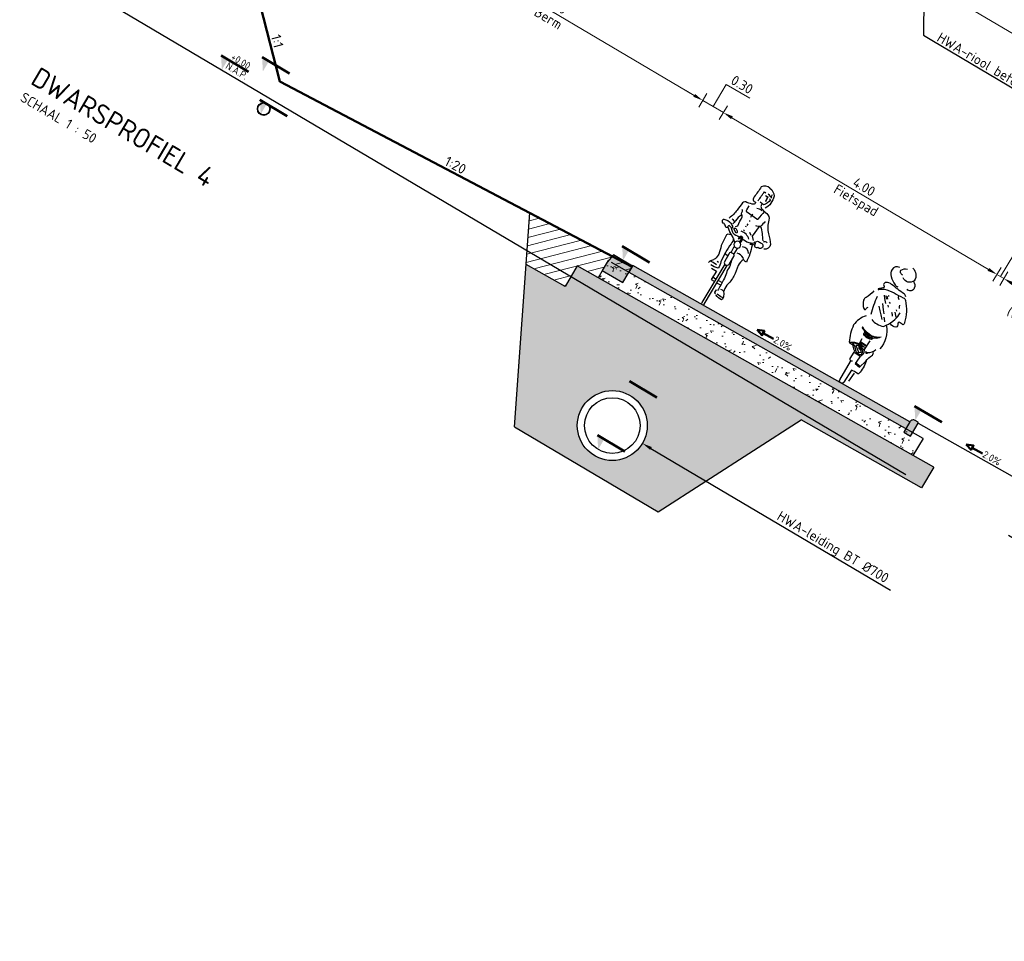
# Model space of a CAD drawing. Header units: metres. Extents: x 90722 to 92458, y 464239 to 465276.
# Tile 19 of 33: x 91561 to 91574, y 465138 to 465149. Entities that reach past the tile are written whole.
import ezdxf
from ezdxf import colors
from ezdxf.entities.mleader import LeaderData, LeaderLine
from ezdxf.enums import TextEntityAlignment as Align
from ezdxf.math import Vec2, Vec3

# ---------------------------------------------------------------- set-up
doc = ezdxf.new("R2010")
doc.units = ezdxf.units.M
doc.linetypes.add('AL-NAP_LIJN', pattern=[15.25, 12, -1.5, 0.25, -1.5])
for name, color, linetype, lineweight in [('N-OI-RI-HWA_TRANSPORTLEIDING-SD', 150, 'Continuous', 25), ('N-WE-GW-GROND_AANVULLEN-AD-50', 252, 'Continuous', 18), ('N-WE-GW-MAAIVELD-GD', 90, 'GW-MAAIVELD', 50), ('N-WE-VH-KANTOPSLUITING_GAZONBAND-SD', 90, 'Continuous', 25), ('N-WE-VH-KANTOPSLUITING_TROTTOIRBAND-SD', 210, 'Continuous', 25), ('N-WE-VH-M-50', 7, 'Continuous', 18), ('N-WE-VH-VERHARDING-SD', 7, 'Continuous', 25), ('N-WE-VH-VERHARDING_ASFALT-AD-50', 8, 'Continuous', 18), ('N-WE-VH-VERHARDING_FUNDERING_GRANULAAT-AD-50', 252, 'Continuous', 18), ('N-WE-VH-VERHARDING_FUNDERING_ZAND-AD-50', 252, 'Continuous', 18), ('X-XX-AL-AANKLEDING-SD', 253, 'Continuous', 25), ('X-XX-AL-CONSTRUCTIELIJN-GD', 7, 'Continuous', 25), ('X-XX-AL-M', 7, 'Continuous', 18), ('X-XX-AL-NAP-GD', 7, 'AL-NAP_LIJN', 25), ('X-XX-AL-T25', 7, 'Continuous', 25), ('X-XX-AL-T50', 4, 'Continuous', 50), ('X-XX-AL-TEKENBLADGRENS-T25', 7, 'Continuous', 25)]:
    doc.layers.add(name, color=color, linetype=linetype, lineweight=lineweight)
doc.layers.get('0').freeze()
doc.styles.add('NLCS', font='isocpeur.ttf')
doc.styles.add('NLCS-ISO', font='NLCS-ISO.ttf')
doc.styles.add('NLCS-ISO-M50-T25', font='NLCS-ISO.ttf', dxfattribs={"height": 0.125})
doc.linetypes.add('GW-MAAIVELD', pattern='A,12,[40,NLCS.SHX,S=1,R=0,X=0,Y=-0.5],12', length=24)
doc.dimstyles.new('NLCS-M50-T25-PIJL_L2_H1', dxfattribs={"dimscale": 0.05, "dimtxt": 2.5, "dimasz": 2.5, "dimexe": 2, "dimexo": 2, "dimgap": 0.7, "dimtad": 1, "dimzin": 0, "dimdsep": 46, "dimtxsty": 'NLCS-ISO-M50-T25', "dimcen": 0, "dimdle": 2, "dimclrd": 256, "dimclre": 256, "dimclrt": 256, "dimadec": 1, "dimazin": 0, "dimtfac": 1, "dimtdec": 3, "dimtofl": 0, "dimtmove": 0, "dimatfit": 3, "dimfxl": 2, "dimfxlon": 1, "dimtfillclr": 256, "dimtolj": 1, "dimtzin": 0, "dimlwd": -1, "dimlwe": -1, "dimarcsym": 0})

# ---------------------------------------------------------------- blocks, each defined once
blk = doc.blocks.new('_Dot')
at = {"color": 0, "linetype": 'ByBlock', "lineweight": -2}
blk.add_line((-0.5, 0), (-1, 0), dxfattribs=at)
at = {"color": 0, "linetype": 'ByBlock', "const_width": 0.5}
blk.add_lwpolyline([(-0.25, 0, 1), (0.25, 0, 1)], format="xyb", close=True, dxfattribs=at)
blk = doc.blocks.new('SAL-VERWIJZING_ONDERSCHRIFT-SO')
at = {"linetype": 'Continuous', "style": 'NLCS-ISO'}
blk.add_text('SCHAAL 1 :', height=2.5, dxfattribs=at).set_placement((0.000910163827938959, -3.748931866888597))
at = {"style": 'NLCS-ISO'}
for tag, p, height in [('OMSCHRIJVING', (0, 1.25), 5), ('SCHAAL', (18.15091668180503, -3.75), 2.5)]:
    blk.add_attdef(tag, p, '', height=height, dxfattribs=at)
blk = doc.blocks.new('*D68')
at = {"layer": 'Defpoints', "color": 0, "transparency": 16777216}
for p in [(91569.03234252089, 465146.2116723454), (91573.61246764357, 465146.0981221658), (91572.51593888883, 465144.2441977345)]:
    blk.add_point(p, dxfattribs=at)
at = {"layer": 'X-XX-AL-M', "transparency": 16777216}
for p, q in [((91570.1186896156, 465148.0483824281), (91570.22050621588, 465148.2205259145)), ((91570.27718759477, 465148.0708187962), (91573.50487796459, 465146.1617575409)), ((91573.56155934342, 465146.0120504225), (91573.6633759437, 465146.1841939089))]:
    blk.add_line(p, q, dxfattribs=at)
for points in [[(91570.28779349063, 465148.0887504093), (91570.2665816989, 465148.052887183), (91570.16959791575, 465148.1344541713)], [(91573.51548386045, 465146.1796891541), (91573.49427206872, 465146.1438259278), (91573.61246764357, 465146.0981221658)]]:
    blk.add_solid(points, dxfattribs=at)
at = {"layer": 'X-XX-AL-M', "transparency": 16777216, "char_height": 0.125, "attachment_point": 5, "rotation": 329.3972317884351, "style": 'NLCS-ISO-M50-T25'}
for s, insert in [('\\A1;Fietspad', (91571.83185188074, 465147.0162297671)), ('\\A1;4.00', (91571.94066837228, 465147.2002081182))]:
    blk.add_mtext(s, dxfattribs=dict(at, insert=insert))
blk = doc.blocks.new('SAL-AANKLEDING_FIETSTER_ACHTERAANZICHT-D')
for points in [[(-0.05036666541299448, 1.702128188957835, 0.3729935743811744), (-0.1443304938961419, 1.576690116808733, 0.5036676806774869), (-0.004195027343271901, 1.536816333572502, 150.9347991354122)], [(0.09790349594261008, 1.626574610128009, -0.4025446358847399), (0.1682250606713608, 1.555602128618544, -0.2044483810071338), (0.1344919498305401, 1.473054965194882, -0.1077867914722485), (0.03609575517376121, 1.410709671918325, -0.2325993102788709), (-0.004371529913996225, 1.40683692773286, 0.7564230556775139)], [(0.001547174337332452, 1.652982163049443, -0.2516780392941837), (0.06855687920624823, 1.59934865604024, -0.3988137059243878), (0.06031594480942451, 1.577203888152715, -0.1870109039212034), (0.01987138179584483, 1.564280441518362, 2.207361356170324)], [(-0.1400262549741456, 1.564633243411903, 0.2366755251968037), (-0.1918980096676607, 1.49687373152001, 0.5833860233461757), (-0.1221089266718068, 1.437716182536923, -0.4976141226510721)], [(-0.1560814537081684, 1.350391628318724, -0.1543364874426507), (-0.118666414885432, 1.368335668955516, 0.02169274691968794), (0.07737407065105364, 1.391957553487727, -0.1539746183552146), (0.1510752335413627, 1.376806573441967, -0.4331946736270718), (0.1624845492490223, 1.338620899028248, -0.1629766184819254), (0.1426668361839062, 1.321223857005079, 0.569714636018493), (0.1515292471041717, 1.296105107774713, 0.02165330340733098), (0.1923476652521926, 1.260255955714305, -1.283993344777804), (0.184317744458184, 1.254201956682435, 0.09354437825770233), (0.1238781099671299, 1.294527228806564, 0.0691951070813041), (-0.003385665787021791, 1.31457193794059, -0.02392113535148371), (-0.1336316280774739, 1.32078161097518, 0.2908349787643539), (-0.1750755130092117, 1.305341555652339, 0.1431388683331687), (-0.3046928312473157, 1.061148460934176, 0.3691134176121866), (-0.3030979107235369, 1.026709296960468, -0.04687917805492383), (-0.2480470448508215, 1.029864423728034, -0.3023433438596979), (-0.2409438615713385, 1.004489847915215, 0.4212362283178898), (-0.2430821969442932, 0.9549567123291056, 0.2464398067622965), (-0.1643989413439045, 0.9581711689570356, -4.327812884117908)], [(0.06708487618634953, 0.8838321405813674, -0.1738505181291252), (-0.1021136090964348, 0.8836587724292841, 0.000577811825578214), (-0.1235603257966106, 0.9142769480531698, -0.07660966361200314), (-0.181426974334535, 1.031288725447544, -0.07997328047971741), (-0.1970279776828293, 1.136841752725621, -39.68799174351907)], [(0.1556216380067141, 1.168147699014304, -0.05330555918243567), (0.1094504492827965, 0.932712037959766, 2.556334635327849)], [(0.2284341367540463, 1.206544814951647, 0.107816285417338), (0.2709692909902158, 1.0877346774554, -0.1893810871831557), (0.2796339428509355, 1.041245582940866, -0.09113107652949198), (0.2631470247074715, 0.9989673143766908, -0.04373154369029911), (0.235334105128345, 0.9616888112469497, -0.1679475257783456), (0.2104793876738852, 0.9477988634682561, -0.4987150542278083), (0.1991395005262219, 0.9583296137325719, 0.2412757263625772), (0.1854750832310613, 0.9934927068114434, 2.413704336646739)], [(-0.126831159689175, 0.9152743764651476, 0.2242817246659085), (-0.2092994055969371, 0.6171465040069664, 1.028931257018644)], [(0.1535605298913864, 0.8875689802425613, -0.1652875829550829), (0.2286775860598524, 0.7090050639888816, -0.08962194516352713), (0.1673676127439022, 0.4951526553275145, 0.0867038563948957), (0.04882549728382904, 0.5461426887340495), (0.04789454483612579, 0.6165351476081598)], [(-0.1482997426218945, 0.7543180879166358, 0.2058065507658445), (-0.00286639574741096, 0.7071667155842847, 0.1057571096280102), (0.1121890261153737, 0.7431557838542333, -0.4564833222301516), (0.1210097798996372, 0.7346299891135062, 0.02326815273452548), (0.0763076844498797, 0.715159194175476, 0.2098695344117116), (0.06527853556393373, 0.7020581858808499, 0.1246415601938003), (0.06457101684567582, 0.6834520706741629, -0.5459258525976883), (0.04526053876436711, 0.6642964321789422, -0.1632653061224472), (-0.05455680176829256, 0.6673141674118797, 0.03898730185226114), (-0.06895840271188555, 0.6956873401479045, 0.1252706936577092), (-0.1029433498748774, 0.7134521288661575), (-0.1294081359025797, 0.7400351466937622)], [(-0.04745172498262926, 0.6411853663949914), (-0.04335365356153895, 0.5109652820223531, -0.03419768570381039), (-0.05309483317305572, 0.4855484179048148, 0.2276141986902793), (-0.05826837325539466, 0.4432985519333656, -0.04445354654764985), (-0.04078738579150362, 0.3900435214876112), (-0.03277218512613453, 0.301818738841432), (-0.1043907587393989, 0.288565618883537), (-0.1375916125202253, 0.3945772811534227, 0.1326182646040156), (-0.1685304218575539, 0.5008460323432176, -0.2163668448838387), (-0.1558184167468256, 0.5446232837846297, -1.928019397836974)], [(-0.1710020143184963, 0.5840565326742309, 0.2216285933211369), (-0.09510149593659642, 0.493990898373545), (-0.07398255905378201, 0.4937925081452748), (-0.08350515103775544, 0.4814495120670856), (-0.09987509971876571, 0.492721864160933)], [(0.1688691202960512, 0.4979219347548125, -0.3250725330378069), (0.1392250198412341, 0.4890481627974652, 0.1857281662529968), (0.1113205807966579, 0.488223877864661, -0.09131968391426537), (0.06141464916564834, 0.438570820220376, 0.4884927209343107), (0.05518498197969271, 0.4164311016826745), (0.05265933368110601, 0.320888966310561, -0.5685987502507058), (0.02378776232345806, 0.3047262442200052, -0.009735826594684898), (0.009687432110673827, 0.313238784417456, 0.6563849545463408)], [(-0.1383553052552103, 0.3983465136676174, 0.09828888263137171), (-0.1406632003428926, 0.2160684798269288, 0.5494630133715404), (-0.1220400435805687, 0.2085729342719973, -0.07315199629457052), (-0.0365517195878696, 0.2050164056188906), (-0.03133061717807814, 0.02803688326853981, 0.9413133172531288), (0.02876104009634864, 0.02617646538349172), (0.0283446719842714, 0.2921671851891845)]]:
    blk.add_lwpolyline(points, format="xyb")
for points in [[(-0.07151103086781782, 1.311886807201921), (-0.07799715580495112, 1.291757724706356), (-0.09756030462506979, 1.273104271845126)], [(0.04353724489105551, 1.250580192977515), (0.02921643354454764, 1.246773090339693)], [(-0.1399113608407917, 1.218441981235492), (-0.1499115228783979, 1.196041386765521), (-0.1581625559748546, 1.177919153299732)], [(-0.1351979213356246, 1.143533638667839), (-0.1459863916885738, 1.134707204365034)], [(-0.009598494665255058, 1.18558301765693), (-0.02918120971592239, 1.174723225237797)], [(-0.0140146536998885, 1.142078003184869), (-0.02880167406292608, 1.123687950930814)], [(0.05466212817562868, 1.125405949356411), (0.007557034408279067, 1.061680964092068), (-0.02704643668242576, 1.02539105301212)], [(0.09011217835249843, 1.225053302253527), (0.06429979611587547, 1.192053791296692), (0.02067591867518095, 1.14367355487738)], [(0.0848389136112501, 1.222525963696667), (0.05263402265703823, 1.232250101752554), (0.02906790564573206, 1.20579288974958), (0.05367941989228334, 1.216413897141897)], [(-0.1336099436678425, 1.111859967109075), (-0.1659583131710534, 1.078592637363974), (-0.1847785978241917, 1.064466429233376)], [(-0.09935970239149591, 1.088564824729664), (-0.1199234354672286, 1.067897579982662), (-0.1294352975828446, 1.051280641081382)], [(0.07490103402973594, 1.075174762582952), (0.03528769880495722, 1.031581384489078), (-0.0003163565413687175, 0.9932776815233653), (-0.04369766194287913, 0.948417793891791)], [(-0.04856657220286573, 0.9851114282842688), (-0.0623605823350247, 0.9717520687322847), (-0.08641941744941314, 0.9412710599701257)], [(-0.05887871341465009, 0.6864104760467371), (-0.03923540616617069, 0.6731350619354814), (-0.01986244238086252, 0.6674012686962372), (-0.02694732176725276, 0.6854850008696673), (-0.04807572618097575, 0.6894545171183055)], [(-0.05765133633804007, 0.6982298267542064), (0.00695746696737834, 0.699649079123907), (0.08709426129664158, 0.7247398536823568)], [(0.059477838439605, 0.7093345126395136), (0.04749165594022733, 0.6768725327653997), (0.003528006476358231, 0.6636888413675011), (0.01050748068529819, 0.6875903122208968), (0.04114269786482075, 0.7022490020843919), (0.03087787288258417, 0.685127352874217)], [(-0.03467301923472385, 0.5582521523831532), (0.03998959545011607, 0.5607022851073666), (0.03675600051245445, 0.5468666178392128), (-0.02934358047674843, 0.538404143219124), (-0.003163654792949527, 0.5251451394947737), (0.04282704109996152, 0.5320486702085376), (0.1016957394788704, 0.5166090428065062), (0.1263627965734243, 0.5051061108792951), (0.08593338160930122, 0.4861488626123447), (0.06461163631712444, 0.4669881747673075), (0.03653152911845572, 0.4359942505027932), (-0.0273028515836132, 0.4265318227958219), (-0.04898645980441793, 0.4513669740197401), (-0.03077818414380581, 0.5089855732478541), (0.04940910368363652, 0.5139636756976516), (0.0738304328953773, 0.5001974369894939), (0.03116863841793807, 0.4691669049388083), (0.002564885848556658, 0.4464681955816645), (-0.02789213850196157, 0.460973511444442), (-0.01386502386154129, 0.4816243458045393), (0.02884095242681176, 0.4950562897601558), (-0.01892664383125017, 0.4949363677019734), (0.03687024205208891, 0.5013616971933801)], [(-0.04505408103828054, 0.5649979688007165), (0.04876238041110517, 0.5712835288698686)], [(-0.04385856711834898, 0.4116570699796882), (0.03080846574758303, 0.4123473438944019), (0.0514226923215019, 0.4129019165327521)], [(-0.1004048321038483, 0.3031574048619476), (-0.03657802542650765, 0.3156367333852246)], [(-0.09611637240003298, 0.2973857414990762), (-0.04762863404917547, 0.3110836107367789)], [(-0.07769643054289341, 0.07040876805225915), (-0.09107830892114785, 0.1933146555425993)]]:
    blk.add_lwpolyline(points)
blk.add_circle((-0.005564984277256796, 0.6805104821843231), 0.009762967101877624)
blk = doc.blocks.new('SAL-AANKLEDING_FIETSTER_VOORAANZICHT-D')
for points in [[(0.01024110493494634, 1.693571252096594, 0.2249538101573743), (-0.08549206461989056, 1.632768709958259, 0.2180258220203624), (-0.06464129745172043, 1.446645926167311, -0.07021316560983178)], [(-0.07290424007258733, 1.599129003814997, -0.1054406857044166), (-0.01008810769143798, 1.617248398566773, -1.362009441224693)], [(0.01024110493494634, 1.693571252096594, -0.3629040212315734), (0.1127097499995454, 1.65203139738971, 0.01509322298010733), (0.1261773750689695, 1.499193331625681, -0.5680413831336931), (0.07846045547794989, 1.448871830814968, 0.463013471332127), (0.07943338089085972, 1.420086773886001, 0.1113199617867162), (0.1697232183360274, 1.393415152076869, -0.312350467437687), (0.2134299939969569, 1.359583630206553, 0.04183023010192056), (0.2272079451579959, 1.247268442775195, 0.07482621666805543), (0.2615902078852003, 1.108569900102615, 1453.487324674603)], [(0.0584613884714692, 1.481770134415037, 0.01284767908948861), (0.04667225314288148, 1.622065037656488), (0.02422465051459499, 1.617884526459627)], [(-0.05194494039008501, 1.577950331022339), (-0.06913328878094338, 1.572445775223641, 0.167709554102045), (-0.0255736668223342, 1.472177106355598), (0.0263733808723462, 1.481907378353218)], [(-0.004686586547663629, 1.475297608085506, -0.4299335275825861), (-0.0392054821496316, 1.415025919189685, -0.02170715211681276), (-0.1148376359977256, 1.400073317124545, 0.3165063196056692), (-0.1812488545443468, 1.342218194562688, -0.1405895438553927), (-0.2657149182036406, 1.190669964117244, 0.03275150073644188), (-0.3546519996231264, 1.089744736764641, 0.3965603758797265), (-0.3145954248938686, 0.994139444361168, 2.431502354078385)], [(-0.0796285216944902, 1.406185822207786, -0.02794359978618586), (-0.05661978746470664, 1.281187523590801, 0.4228137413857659), (-0.04579203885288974, 1.273048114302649), (0.09728269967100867, 1.287262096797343, 0.510680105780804), (0.1230156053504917, 1.31366255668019), (0.12298967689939, 1.371664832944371)], [(-0.0458846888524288, 1.395531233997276, -0.2013068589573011), (0.02315921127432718, 1.389374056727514, -0.2934784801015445)], [(-0.1510862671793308, 1.301467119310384, -0.01458411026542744), (-0.1326306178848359, 1.221171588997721, 0.04383162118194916), (-0.2474147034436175, 1.078609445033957, 3.218336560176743)], [(0.1405799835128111, 1.05930562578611), (0.1192612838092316, 1.081112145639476, 0.00879728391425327), (0.1280494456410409, 1.20701177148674, -0.2267345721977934), (0.1429314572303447, 1.224700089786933, 0.2984710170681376), (0.1587053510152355, 1.249567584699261, -0.2236630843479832), (0.1754212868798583, 1.2864777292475, -4.108203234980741)], [(-0.1332766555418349, 1.221135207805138, 0.1709338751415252), (-0.07706751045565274, 1.195460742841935, 0.3844899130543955)], [(0.1473809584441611, 1.226246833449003, -0.08770627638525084), (0.1764091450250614, 1.119327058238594, 0.04254960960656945), (0.18543880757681, 1.068312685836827, -2.271622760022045)], [(0.2217773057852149, 1.119289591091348, 0.1517779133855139), (0.1795114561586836, 1.098762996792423, 0.1341469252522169)], [(-0.3092794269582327, 1.083874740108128, -0.3221354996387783), (-0.2610636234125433, 1.067795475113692, 1.351222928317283)], [(-0.1636409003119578, 1.006528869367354, -0.1683980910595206), (-0.1938354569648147, 1.042093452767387, 0.2080561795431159), (-0.2208279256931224, 1.043813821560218, -0.01448971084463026), (-0.2666602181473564, 1.040584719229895, 0.4313812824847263), (-0.2819115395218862, 0.9891751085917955, 0.3420360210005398), (-0.2383635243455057, 0.9754253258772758, 0.5027673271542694), (-0.2075223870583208, 0.9629042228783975, 0.3216907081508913), (-0.1874445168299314, 0.9919026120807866, -0.5678978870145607), (-0.162708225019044, 1.007229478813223, -1.321990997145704)], [(0.17663408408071, 1.011757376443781), (0.1450322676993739, 0.9859985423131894, -0.2446228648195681), (0.1043269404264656, 0.9665319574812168, 0.01686528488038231), (-0.08236857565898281, 0.9673598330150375, -0.1187081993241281), (-0.1362895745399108, 0.9811735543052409), (-0.1790002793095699, 1.003071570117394), (-0.1912573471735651, 0.9790502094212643), (-0.1617126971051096, 0.9722888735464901), (-0.1317132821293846, 0.9574520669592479)], [(-0.08724474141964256, 1.007914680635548, -0.2278426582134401), (0.04610359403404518, 1.04523608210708, 0.1442440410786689)], [(0.0890728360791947, 0.9899761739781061), (0.1432269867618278, 1.023809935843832, 0.5614249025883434), (0.1156524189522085, 1.035866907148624, -0.01518557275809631), (0.08971500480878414, 1.018852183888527, 0.4372226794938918), (0.0890728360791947, 0.9899761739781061, -0.8332399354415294)], [(0.2175753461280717, 1.004017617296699), (0.1715010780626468, 0.9648060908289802, -0.1322292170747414), (0.1250541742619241, 0.9437199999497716, 0.3336954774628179)], [(0.3121619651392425, 1.062163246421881, 0.206679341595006), (0.210656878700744, 1.06357600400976, 0.1155856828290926), (0.1642551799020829, 1.030178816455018, 0.2847723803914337), (0.1681766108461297, 1.018086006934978, 0.001883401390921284), (0.2154922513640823, 1.029499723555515, 0.07747885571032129), (0.2279935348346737, 0.99164258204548, 0.4721329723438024), (0.2495404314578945, 1.000308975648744, -0.1663070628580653), (0.2939081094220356, 1.018037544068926, 0.4985144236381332), (0.3168479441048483, 1.059510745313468), (0.3121619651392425, 1.062163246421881)], [(-0.1601797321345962, 0.9623298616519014, 0.07342846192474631), (-0.207336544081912, 0.7409450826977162, 0.1875208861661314), (-0.1433418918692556, 0.7669078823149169, -0.1919067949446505), (-0.04974360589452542, 0.7793077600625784, 2.461001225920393)], [(-0.1740904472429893, 0.8468351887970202, -0.4083693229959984), (-0.0653461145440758, 0.8837431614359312, 0.431027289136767)], [(0.04661849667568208, 0.8864839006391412, -0.02821722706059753), (0.1131796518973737, 0.9359223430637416, -0.3437500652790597), (0.1839610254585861, 0.9104204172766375, -0.008165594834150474), (0.1710640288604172, 0.7596621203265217, 0.0533442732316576), (0.1439916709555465, 0.6534715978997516, 0.08747742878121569), (0.1523747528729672, 0.5794137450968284, 0.08319671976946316), (0.182055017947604, 0.5357191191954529, -0.08258204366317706), (0.2003706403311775, 0.4981894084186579, -1.052456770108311)], [(0.08550198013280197, 0.916770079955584, 0.1773713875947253), (0.07633514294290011, 0.8421432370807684, -0.05747081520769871), (0.07019622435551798, 0.5828869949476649, 0.1272577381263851), (0.06116330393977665, 0.4958587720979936, 0.08360029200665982), (0.1599111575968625, 0.485865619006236, 2.180608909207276)], [(-0.1594658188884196, 0.7540102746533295, -0.1223025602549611), (-0.14076045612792, 0.6520179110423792, 0.04530094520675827), (-0.1620283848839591, 0.5118056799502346, 0.05552429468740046), (-0.1441520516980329, 0.366992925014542, -0.09123024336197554), (-0.1507055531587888, 0.2762158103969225, 0.06619030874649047), (-0.1814573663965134, 0.2181005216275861, 0.3238927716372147), (-0.1788241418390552, 0.1770953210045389, 0.121836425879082), (-0.09104019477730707, 0.1891677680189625, -1.824136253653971), (-0.09129045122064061, 0.1878575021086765, -0.2539997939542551)], [(-0.03508422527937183, 0.6168155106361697), (-0.03643752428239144, 0.7214052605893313, -0.4436053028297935), (-0.01305670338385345, 0.7492934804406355), (0.01388119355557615, 0.7485421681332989, -0.5053483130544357), (0.03360298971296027, 0.72632167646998), (0.03423253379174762, 0.6058130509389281, -0.8430722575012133), (-0.03468403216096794, 0.6097090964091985), (-0.03508422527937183, 0.6168155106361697)], [(-0.03574569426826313, 0.6679371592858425, 0.01635486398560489), (-0.05481647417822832, 0.5816797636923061, -0.1008752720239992), (-0.06038714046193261, 0.496466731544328, 0.1079730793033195), (-0.07331006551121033, 0.4037107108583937, 0.02587525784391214), (-0.07739460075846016, 0.2518284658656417, 20.28503471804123)], [(0.01363154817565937, 0.5803496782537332), (0.01708959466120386, 0.01832942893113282, -0.965527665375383), (-0.01939334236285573, 0.01595087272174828), (-0.02018069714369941, 0.5823340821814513)]]:
    blk.add_lwpolyline(points, format="xyb")
for points in [[(-0.05566960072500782, 1.638336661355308), (-0.0565256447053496, 1.607504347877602)], [(0.01261803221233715, 1.588067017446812), (-0.01979299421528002, 1.588186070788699), (-0.02710554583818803, 1.528150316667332)], [(0.01147148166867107, 1.585410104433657), (-0.01733176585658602, 1.584760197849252), (-0.02525838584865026, 1.529874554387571)], [(0.02886223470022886, 1.299611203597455), (0.03564067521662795, 1.282818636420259), (0.03516222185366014, 1.251035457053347)], [(-0.1190731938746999, 1.210593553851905), (-0.1057329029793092, 1.060016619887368), (-0.1420802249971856, 1.020704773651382)], [(0.02636245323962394, 1.211654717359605), (0.02134408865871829, 1.202946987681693)], [(0.0240820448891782, 1.16583620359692), (0.02237545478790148, 1.144353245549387)], [(0.0280938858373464, 1.129121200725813), (0.02526830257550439, 1.116000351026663)], [(-0.08800324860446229, 1.061663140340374), (-0.05408572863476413, 1.086580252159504)], [(0.02418460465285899, 1.077702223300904), (0.02462559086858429, 1.064117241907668)], [(-0.02120934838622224, 0.7559633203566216), (-0.02166248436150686, 0.8330600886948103)], [(0.02636700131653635, 0.8260435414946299), (0.02021864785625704, 0.7453345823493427)], [(0.03635913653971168, 0.6888878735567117), (0.06838816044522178, 0.6955522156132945)], [(0.09411726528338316, 0.5609029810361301), (0.1121335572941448, 0.5632137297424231)], [(0.09945756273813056, 0.5236147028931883), (0.1486291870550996, 0.525087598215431), (0.1885787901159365, 0.5234488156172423)], [(0.1314347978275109, 0.4563942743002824), (0.05841435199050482, 0.4526062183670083), (0.06505833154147, 0.3288718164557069), (0.01870292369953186, 0.329177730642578)], [(-0.1521431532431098, 0.2787271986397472), (-0.1272751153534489, 0.2859604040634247), (-0.1041406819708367, 0.2836987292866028)], [(-0.02179185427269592, 0.3635141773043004), (-0.07380229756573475, 0.3664180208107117)], [(-0.0246907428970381, 0.3286783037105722), (-0.07366668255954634, 0.3294847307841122)], [(-0.06007450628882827, 0.2492393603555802), (-0.05416975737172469, 0.2249445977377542), (-0.05736851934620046, 0.2069420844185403), (-0.07215462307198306, 0.2048132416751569), (-0.06603986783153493, 0.211314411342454), (-0.059374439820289, 0.2252995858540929), (-0.05963352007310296, 0.2356543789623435), (-0.0608660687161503, 0.2517871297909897)], [(0.06304616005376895, 0.3663455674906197), (0.02196121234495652, 0.3633857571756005)], [(-0.1834776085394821, 0.2079414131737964), (-0.1520494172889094, 0.202258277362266), (-0.09661751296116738, 0.2076481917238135)]]:
    blk.add_lwpolyline(points)
for points in [[(-0.02726926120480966, 1.53105748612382), (-0.02990357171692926, 1.52604848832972), (-0.02315655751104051, 1.527076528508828)], [(0.02367201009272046, 0.9487041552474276), (0.02298572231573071, 0.9781534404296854), (0.0142371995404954, 0.9896503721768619), (-0.004943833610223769, 0.9850057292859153), (-0.009634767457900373, 0.9704836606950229), (-0.01612765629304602, 0.9419262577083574), (-0.01456767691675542, 0.919979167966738), (-0.00925826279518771, 0.9235185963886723), (-0.00978524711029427, 0.9558932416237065), (-0.003451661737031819, 0.9815252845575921), (0.01377747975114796, 0.9805512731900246), (0.02069262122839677, 0.9728396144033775), (0.01979578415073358, 0.9484858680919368)]]:
    blk.add_lwpolyline(points, close=True)
blk.add_lwpolyline([(0.02738893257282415, 0.9459970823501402), (0.02822678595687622, 0.977152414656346, 0.6680870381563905), (-0.007132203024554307, 0.9835863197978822, 0.1605800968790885), (-0.0175933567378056, 0.9104115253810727), (-0.005395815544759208, 0.9182273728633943), (-0.006145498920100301, 0.9603107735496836, -1.047019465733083), (0.01888625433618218, 0.9646368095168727), (0.01771655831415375, 0.9451283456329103)], format="xyb", close=True)
blk.add_circle((0.002587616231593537, 0.8742830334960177), 0.04373530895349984)
blk = doc.blocks.new('*U64')
blk.add_lwpolyline([(-4.853618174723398, 1.282961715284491), (-3.115357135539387, 0.6533353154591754), (-3.115357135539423, 1.91258811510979)], close=True)
blk.add_lwpolyline([(-0.1561694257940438, 1.282961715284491), (-3.115357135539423, 1.282961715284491)])
at = {"style": 'NLCS-ISO'}
blk.add_attdef('AFSCHOT', (0.05833232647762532, 0.5282146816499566), '', height=1.8, dxfattribs=at)
blk = doc.blocks.new('*D71')
at = {"layer": 'Defpoints', "color": 0, "transparency": 16777216}
for p in [(91564.59130295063, 465148.5246936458), (91569.91138268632, 465148.287179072), (91568.6468565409, 465146.1492178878)]:
    blk.add_point(p, dxfattribs=at)
at = {"layer": 'X-XX-AL-M', "transparency": 16777216}
for p, q in [((91565.8151024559, 465150.5937974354), (91565.91691905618, 465150.7659409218)), ((91565.97360043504, 465150.6162338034), (91569.8037930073, 465148.3508144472)), ((91569.86047438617, 465148.2011073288), (91569.96229098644, 465148.3732508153))]:
    blk.add_line(p, q, dxfattribs=at)
for points in [[(91565.9842063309, 465150.6341654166), (91565.96299453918, 465150.5983021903), (91565.86601075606, 465150.6798691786)], [(91569.81439890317, 465148.3687460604), (91569.79318711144, 465148.3328828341), (91569.91138268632, 465148.287179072)]]:
    blk.add_solid(points, dxfattribs=at)
at = {"layer": 'X-XX-AL-M', "transparency": 16777216, "char_height": 0.125, "attachment_point": 5, "rotation": 329.3972317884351, "style": 'NLCS-ISO-M50-T25'}
for s, insert in [('\\A1;4.70', (91568.06743992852, 465149.4910816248)), ('\\A1;Berm', (91567.96816874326, 465149.3232417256))]:
    blk.add_mtext(s, dxfattribs=dict(at, insert=insert))
blk = doc.blocks.new('SAL-PEILMAAT_INFRACAD_R01-SOD')
blk.add_line((-2, 3), (6, 3))
blk.add_solid([(-2, 3), (0, 3), (0, 0)])
at = {"style": 'NLCS-ISO'}
for tag, p in [('...', (0.4000000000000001, 3.4)), ('REF', (0.3999999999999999, 0.8))]:
    blk.add_attdef(tag, p, '', height=1.8, dxfattribs=at)
blk = doc.blocks.new('SAL-PEILMAAT_INFRACAD_H01-SOD')
blk.add_line((-2, 3), (6, 3))
blk.add_solid([(-2, 3), (0, 3), (0, 0)])
at = {"lineweight": 30, "flags": 104}
blk.add_attdef('...', text='', height=1.8, dxfattribs=at).set_placement((0.3999999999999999, 5.199999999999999), align=Align.TOP_LEFT)
blk = doc.blocks.new('*U65')
blk.add_lwpolyline([(-4.853618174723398, 1.282961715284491), (-3.115357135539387, 0.6533353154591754), (-3.115357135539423, 1.91258811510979)], close=True)
blk.add_lwpolyline([(-0.1561694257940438, 1.282961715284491), (-3.115357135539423, 1.282961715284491)])
at = {"style": 'NLCS-ISO'}
blk.add_attdef('AFSCHOT', (0.05833232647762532, 0.5282146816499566), '', height=1.8, dxfattribs=at)
blk = doc.blocks.new('*D72')
at = {"layer": 'Defpoints', "color": 0, "transparency": 16777216}
for p in [(91575.16175902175, 465145.1817727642), (91572.59691980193, 465144.1846822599), (91574.07337559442, 465143.3416198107)]:
    blk.add_point(p, dxfattribs=at)
at = {"layer": 'X-XX-AL-M', "transparency": 16777216}
for p, q in [((91573.64763108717, 465145.9611421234), (91573.74944768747, 465146.1332856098)), ((91573.80612906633, 465145.9835784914), (91575.05416934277, 465145.2454081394)), ((91575.1108507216, 465145.095701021), (91575.2126673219, 465145.2678445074))]:
    blk.add_line(p, q, dxfattribs=at)
for points in [[(91573.8167349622, 465146.0015101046), (91573.7955231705, 465145.9656468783), (91573.69853938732, 465146.0472138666)], [(91575.06477523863, 465145.2633397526), (91575.04356344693, 465145.2274765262), (91575.16175902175, 465145.1817727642)]]:
    blk.add_solid(points, dxfattribs=at)
at = {"layer": 'X-XX-AL-M', "transparency": 16777216, "char_height": 0.125, "attachment_point": 5, "rotation": 329.3972317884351, "style": 'NLCS-ISO-M50-T25'}
for s, insert in [('\\A1;1.70', (91574.43674892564, 465145.7238674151)), ('\\A1;Officinalis\\P(vaste planten)', (91574.27172118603, 465145.4448515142))]:
    blk.add_mtext(s, dxfattribs=dict(at, insert=insert))
blk = doc.blocks.new('*U77')
at = {"color": 0, "lineweight": -2}
for radius in [0.44, 0.35]:
    blk.add_circle((0, 0), radius, dxfattribs=at)
blk = doc.blocks.new('N-SVH-KANTOPSLUITING_TROTTOIRBAND_280 300X240-D')
blk.add_hatch(color=8).paths.add_polyline_path([(-0.2999999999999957, -0.1200000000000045), (-0.2999999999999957, -0.24), (0, -0.24), (0, 0), (-0.2800000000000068, 0)])
at = {"flags": 128}
blk.add_lwpolyline([(-0.2999999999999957, -0.1200000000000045), (-0.2999999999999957, -0.24), (0, -0.24), (0, 0), (-0.2800000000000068, 0)], close=True, dxfattribs=at)
blk = doc.blocks.new('*D73')
at = {"layer": 'Defpoints', "color": 0, "transparency": 16777216}
for p in [(91573.69853938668, 465146.0472138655), (91572.4395764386, 465144.1150901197), (91572.52564818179, 465144.0641818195)]:
    blk.add_point(p, dxfattribs=at)
at = {"layer": 'X-XX-AL-M', "transparency": 16777216}
for p, q in [((91573.65550351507, 465146.0726680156), (91573.82320211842, 465146.3510723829)), ((91573.82320211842, 465146.3510723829), (91574.09863169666, 465146.1881658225)), ((91573.5048779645, 465146.1617575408), (91573.39728828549, 465146.225392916)), ((91573.56155934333, 465146.0120504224), (91573.66337594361, 465146.1841939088)), ((91573.61246764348, 465146.0981221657), (91573.69853938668, 465146.0472138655)), ((91573.64763108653, 465145.9611421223), (91573.7494476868, 465146.1332856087)), ((91573.80612906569, 465145.9835784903), (91573.91371874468, 465145.9199431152))]:
    blk.add_line(p, q, dxfattribs=at)
for points in [[(91573.51548386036, 465146.179689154), (91573.49427206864, 465146.1438259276), (91573.61246764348, 465146.0981221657)], [(91573.81673496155, 465146.0015101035), (91573.79552316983, 465145.9656468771), (91573.69853938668, 465146.0472138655)]]:
    blk.add_solid(points, dxfattribs=at)
at = {"layer": 'X-XX-AL-M', "transparency": 16777216, "insert": (91574.01055250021, 465146.3535390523), "char_height": 0.125, "attachment_point": 5, "rotation": 329.3972317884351, "style": 'NLCS-ISO-M50-T25'}
blk.add_mtext('\\A1;0.10', dxfattribs=at)
blk = doc.blocks.new('*D76')
at = {"layer": 'Defpoints', "color": 0, "transparency": 16777216}
for p in [(91570.16959791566, 465148.1344541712), (91568.6468565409, 465146.1492178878), (91568.90507177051, 465145.9964929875)]:
    blk.add_point(p, dxfattribs=at)
at = {"layer": 'X-XX-AL-M', "transparency": 16777216}
for p, q in [((91570.04049030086, 465148.2108166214), (91570.20719068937, 465148.489811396)), ((91570.20719068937, 465148.489811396), (91570.5041382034, 465148.3141777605)), ((91569.80379300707, 465148.3508144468), (91569.69620332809, 465148.414449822)), ((91569.86047438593, 465148.2011073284), (91569.96229098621, 465148.3732508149)), ((91569.91138268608, 465148.2871790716), (91570.16959791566, 465148.1344541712)), ((91570.11868961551, 465148.048382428), (91570.22050621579, 465148.2205259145)), ((91570.27718759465, 465148.0708187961), (91570.38477727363, 465148.0071834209))]:
    blk.add_line(p, q, dxfattribs=at)
for points in [[(91569.81439890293, 465148.36874606), (91569.79318711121, 465148.3328828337), (91569.91138268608, 465148.2871790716)], [(91570.28779349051, 465148.0887504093), (91570.26658169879, 465148.0528871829), (91570.16959791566, 465148.1344541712)]]:
    blk.add_solid(points, dxfattribs=at)
at = {"layer": 'X-XX-AL-M', "transparency": 16777216, "insert": (91570.40530003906, 465148.4859145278), "char_height": 0.125, "attachment_point": 5, "rotation": 329.3972317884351, "style": 'NLCS-ISO-M50-T25'}
blk.add_mtext('\\A1;0.30', dxfattribs=at)
blk = doc.blocks.new('N-SVH-KANTOPSLUITING_GAZONBAND_100X200-D')
h = blk.add_hatch(color=253)
edge = h.paths.add_edge_path()
edge.add_arc((0.05, 2.081668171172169e-17), 0.05, 90.00000000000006, 180)
edge.add_line((0, 0), (-2.775557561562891e-17, -0.15))
edge.add_line((-2.775557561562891e-17, -0.15), (0.09999999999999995, -0.1499999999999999))
edge.add_line((0.09999999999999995, -0.1499999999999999), (0.09999999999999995, 0.04000000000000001))
edge.add_line((0.09999999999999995, 0.04000000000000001), (0.08999999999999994, 0.05000000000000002))
edge.add_line((0.08999999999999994, 0.05000000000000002), (0.04999999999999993, 0.05000000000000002))
blk.add_lwpolyline([(0.04999999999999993, 0.05000000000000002, 0.4142135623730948), (0, 0), (-2.775557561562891e-17, -0.15), (0.09999999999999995, -0.1499999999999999), (0.09999999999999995, 0.04000000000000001), (0.08999999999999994, 0.05000000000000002)], format="xyb", close=True)
blk = doc.blocks.new('*U78')
at = {"color": 0, "lineweight": -2}
for radius in [0.08, 0.0755]:
    blk.add_circle((0, 0), radius, dxfattribs=at)

msp = doc.modelspace()

# ---------------------------------------------------------------- hatches: boundary and pattern name
at = {"layer": 'N-WE-GW-GROND_AANVULLEN-AD-50'}
h = msp.add_hatch(dxfattribs=at)
h.set_pattern_fill('AGW-WERK_AANVULLEN-SO', color=256, scale=0.02, angle=-30.60276821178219, pattern_type=2)
h.set_pattern_definition([(14.39723178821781, (-223939.8222775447, 111418.5285053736), (-0.02486430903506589, 0.09685951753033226), [])])
h.paths.add_polyline_path([(91568.3316493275, 465146.2054477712), (91568.59286681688, 465146.0579166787), (91568.72016301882, 465146.2731390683), (91568.98142404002, 465146.1255833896), (91569.0221608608, 465146.1944579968), (91567.73296836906, 465146.8724581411), (91567.68725478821, 465146.2248501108), (91568.1788938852, 465145.9471809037)])
at = {"layer": 'N-WE-VH-VERHARDING_ASFALT-AD-50'}
h = msp.add_hatch(color=256, dxfattribs=at)
h.dxf.hatch_style = 1
h.paths.add_polyline_path([(91568.98142404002, 465146.1255833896), (91569.03234252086, 465146.2116723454), (91572.51593888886, 465144.2441977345), (91572.46502040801, 465144.1581087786)])
at = {"layer": 'N-WE-VH-VERHARDING_FUNDERING_GRANULAAT-AD-50'}
h = msp.add_hatch(dxfattribs=at)
h.set_pattern_fill('AVH-FUNDERING_GRANULAAT_MENG_01-SO', color=256, scale=0.05, angle=-30.60276821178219, pattern_type=2)
h.set_pattern_definition([(19.3972317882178, (-223943.2949115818, 111406.0899629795), (0.2927061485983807, -0.2095784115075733), [0.0375, -0.4125]), (324.3972317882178, (-223943.2949115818, 111406.0899629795), (0.1317512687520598, 0.3590304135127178), [0.02999999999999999, -0.3299999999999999]), (69.84863178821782, (-223943.2705194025, 111406.0724981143), (0.4244575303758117, 0.1494516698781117), [0.03187009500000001, -0.350571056]), (15.58143178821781, (-223943.2440032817, 111406.1760347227), (0.4171650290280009, -0.3428896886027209), [0.05625, -0.61875]), (66.0328317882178, (-223943.2092395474, 111406.1474605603), (0.6501936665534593, 0.1813096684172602), [0.04780514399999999, -0.5258564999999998]), (320.5814317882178, (-223943.2440032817, 111406.1760347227), (0.6501935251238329, 0.181310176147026), [0.04500000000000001, -0.4950000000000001]), (350.3972317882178, (-223943.2136944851, 111406.1290626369), (0.154400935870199, -0.3252081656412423), [0.03749999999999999, -0.4124999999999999]), (295.3972317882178, (-223943.2136944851, 111406.1290626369), (0.2892936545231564, 0.2501407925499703), [0.03, -0.33]), (40.84863178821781, (-223943.2008277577, 111406.1019619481), (0.443694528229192, -0.07506771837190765), [0.03187009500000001, -0.350571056]), (6.89723178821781, (-223943.2949115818, 111406.0899629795), (0.0899684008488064, 0.1401685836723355), [0, -0.326, 0, -0.335, 0, -0.33125]), (336.8972317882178, (-223943.2949115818, 111406.0899629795), (0.2136084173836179, 0.1027764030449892), [0, -0.191, 0, -0.3184999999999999, 0, -0.12625]), (296.8972317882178, (-223943.3908815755, 111406.1467257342), (0.2239939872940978, -0.1455866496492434), [0, -0.125, 0, -0.39, 0, -0.5174999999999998]), (286.8972317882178, (-223943.4339174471, 111406.1721798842), (0.2764601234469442, -0.1053640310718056), [0, -0.1625, 0, -0.259, 0, -0.3674999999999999])])
h.paths.add_polyline_path([(91568.59286681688, 465146.0579166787), (91568.72016301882, 465146.2731390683), (91572.68274518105, 465144.0351416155), (91572.55544897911, 465143.8199192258)])
at = {"layer": 'N-WE-VH-VERHARDING_FUNDERING_ZAND-AD-50'}
h = msp.add_hatch(dxfattribs=at)
h.set_pattern_fill('AVH-FUNDERING_ZAND-SO', color=256, scale=0.05, angle=-30.60276821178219, pattern_type=2)
h.set_pattern_definition([(6.89723178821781, (-223957.5212309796, 111411.5694692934), (0.04633468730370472, 0.08452598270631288), [0, -0.07600000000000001, 0, -0.085, 0, -0.08125]), (336.8972317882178, (-223957.5212309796, 111411.5694692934), (0.1479992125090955, 0.07640535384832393), [0, -0.04099999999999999, 0, -0.06849999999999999, 0, -0.02625]), (296.8972317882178, (-223957.5741651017, 111411.600777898), (0.1341638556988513, -0.07902429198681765), [0, -0.025, 0, -0.09, 0, -0.1175]), (286.8972317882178, (-223957.5741651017, 111411.600777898), (0.1517117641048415, -0.03874686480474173), [0, -0.0125, 0, -0.05899999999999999, 0, -0.06749999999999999])])
h.paths.add_polyline_path([(91572.66396326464, 465143.414091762), (91572.816718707, 465143.6723586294), (91568.33164932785, 465146.2054477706), (91568.17889388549, 465145.9471809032), (91567.68725478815, 465146.2248501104), (91567.54298058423, 465144.180968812), (91569.35048719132, 465143.1118945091), (91571.14679305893, 465144.2709630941)])
edge = h.paths.add_edge_path(flags=16)
edge.add_arc((91568.77254700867, 465144.197290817), 0.4400000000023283, -30.60276821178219, 329.3972317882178)

# ---------------------------------------------------------------- linework, layer by layer
at = {"layer": 'N-WE-GW-MAAIVELD-GD', "flags": 128}
msp.add_lwpolyline([(91564.34377719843, 465149.4889362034), (91564.59130295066, 465148.5246936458), (91569.0221608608, 465146.1944579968)], dxfattribs=at)
at = {"layer": 'X-XX-AL-CONSTRUCTIELIJN-GD', "flags": 128}
for points in [[(91567.54298058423, 465144.180968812), (91567.73296836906, 465146.8724581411)], [(91568.1788938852, 465145.9471809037), (91567.68725478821, 465146.2248501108)], [(91568.72016301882, 465146.2731390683), (91568.59286681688, 465146.0579166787)], [(91572.68274518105, 465144.0351416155), (91568.76369926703, 465146.2485505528)], [(91569.03234252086, 465146.2116723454), (91568.98142404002, 465146.1255833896)], [(91572.51593888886, 465144.2441977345), (91569.03234252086, 465146.2116723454)], [(91568.3316493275, 465146.2054477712), (91568.1788938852, 465145.9471809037)], [(91572.81671870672, 465143.67235863), (91568.3316493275, 465146.2054477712)], [(91569.35048719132, 465143.1118945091), (91571.14679305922, 465144.2709630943)], [(91572.66396326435, 465143.4140917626), (91571.14679305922, 465144.2709630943)], [(91572.51593888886, 465144.2441977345), (91572.46502040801, 465144.1581087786)], [(91572.6223739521, 465144.2277181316), (91574.10290240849, 465143.3915414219)], [(91567.54298058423, 465144.180968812), (91569.35048719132, 465143.1118945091)], [(91572.68274518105, 465144.0351416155), (91572.55544897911, 465143.8199192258)], [(91572.81671870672, 465143.67235863), (91572.66396326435, 465143.4140917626)]]:
    msp.add_lwpolyline(points, dxfattribs=at)
at = {"layer": 'X-XX-AL-NAP-GD', "flags": 128}
msp.add_lwpolyline([(91562.1387134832, 465149.6894206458), (91582.39389008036, 465137.7092216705)], dxfattribs=at)

# ---------------------------------------------------------------- block references
at = {"layer": 'N-OI-RI-HWA_TRANSPORTLEIDING-SD', "rotation": 329.3972317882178}
for name, p in [('*U78', (91564.38737917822, 465148.179915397)), ('*U77', (91568.77254700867, 465144.197290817)), ('*U77', (91568.77254700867, 465144.197290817))]:
    msp.add_blockref(name, p, dxfattribs=at)
at = {"layer": 'N-WE-VH-KANTOPSLUITING_GAZONBAND-SD', "rotation": 329.3972317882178}
msp.add_blockref('N-SVH-KANTOPSLUITING_GAZONBAND_100X200-D', (91572.51593888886, 465144.2441977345), dxfattribs=at)
at = {"layer": 'N-WE-VH-KANTOPSLUITING_TROTTOIRBAND-SD', "rotation": 329.3972317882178}
msp.add_blockref('N-SVH-KANTOPSLUITING_TROTTOIRBAND_280 300X240-D', (91569.02725169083, 465146.2030651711), dxfattribs=at)
at = {"layer": 'X-XX-AL-AANKLEDING-SD', "xscale": -1, "rotation": 329.3972317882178}
for name, p in [('SAL-AANKLEDING_FIETSTER_VOORAANZICHT-D', (91569.9032416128, 465145.7198036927)), ('SAL-AANKLEDING_FIETSTER_ACHTERAANZICHT-D', (91571.6450397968, 465144.7360663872))]:
    msp.add_blockref(name, p, dxfattribs=at)
at = {"layer": 'X-XX-AL-T50', "xscale": 0.05, "yscale": 0.05, "zscale": 0.05}
for name, p, rotation, values in [('SAL-PEILMAAT_INFRACAD_R01-SOD', (91563.86014834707, 465148.6712546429), 329.3972317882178, {'...': '+0.00', 'REF': 'N.A.P.'}), ('SAL-VERWIJZING_ONDERSCHRIFT-SO', (91561.40601505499, 465148.4506318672), 329.3972317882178, {'OMSCHRIJVING': 'DWARSPROFIEL 4', 'SCHAAL': '50'}), ('*U64', (91570.77414070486, 465145.2279350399), 330.5429946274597, {'AFSCHOT': '2.0%'}), ('*U65', (91573.40618313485, 465143.7850363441), 330.5429946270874, {'AFSCHOT': '2.0%'})]:
    msp.add_blockref(name, p, dxfattribs=dict(at, rotation=rotation)).add_auto_attribs(values)
at = {"layer": 'X-XX-AL-T50', "xscale": 0.05, "yscale": 0.05, "zscale": 0.05, "rotation": 329.3972317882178}
for p in [(91564.3761235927, 465148.6519643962), (91564.34894341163, 465148.1149312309), (91568.90675125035, 465146.2743367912), (91568.9965435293, 465144.5760064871), (91572.58442891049, 465144.2617794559), (91568.59436795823, 465143.8960397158)]:
    msp.add_blockref('SAL-PEILMAAT_INFRACAD_H01-SOD', p, dxfattribs=at)

# ---------------------------------------------------------------- texts
at = {"layer": 'N-WE-VH-VERHARDING-SD', "style": 'NLCS'}
for s, rotation, p in [('1:1', 284.3972317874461, (91564.46046493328, 465149.0087420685)), ('1:20', 332.2596370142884, (91566.75292100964, 465147.3842686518))]:
    msp.add_text(s, height=0.125, rotation=rotation, dxfattribs=at).set_placement(p, align=Align.BOTTOM_CENTER)

# ---------------------------------------------------------------- dimensions: what is measured, and where the dimension line sits
at = {"layer": 'X-XX-AL-M'}
for base, p1, p2, text, picture, middle in [((91569.91138268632, 465148.287179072), (91564.59130295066, 465148.5246936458), (91568.6468565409, 465146.1492178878), '<>\\XBerm', '*D71', (91568.01780433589, 465149.4071616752)), ((91573.61246764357, 465146.0981221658), (91569.03234252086, 465146.2116723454), (91572.51593888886, 465144.2441977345), '<>\\XFietspad', '*D68', (91571.89103277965, 465147.1162881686)), ((91575.16175902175, 465145.1817727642), (91572.59691980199, 465144.18468226), (91574.07337559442, 465143.3416198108), '<>\\XOfficinalis\\P(vaste planten)', '*D72', (91574.38711333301, 465145.6399474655))]:
    dim = msp.add_linear_dim(base=base, p1=p1, p2=p2, angle=329.3972317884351, text=text, dimstyle='NLCS-M50-T25-PIJL_L2_H1', override={"dimtmove": 0}, dxfattribs=at)
    dim.commit()
    dim.dimension.update_dxf_attribs({"geometry": picture, "text_midpoint": middle, "dimtype": 160})
for base, p1, p2, picture, middle in [((91570.16959791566, 465148.1344541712), (91568.6468565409, 465146.1492178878), (91568.90507177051, 465145.9964929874), '*D76', (91570.23731579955, 465148.4719934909)), ((91573.69853938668, 465146.0472138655), (91572.4395764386, 465144.1150901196), (91572.52564818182, 465144.0641818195), '*D73', (91573.8533272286, 465146.3332544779))]:
    dim = msp.add_linear_dim(base=base, p1=p1, p2=p2, angle=329.3972317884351, dimstyle='NLCS-M50-T25-PIJL_L2_H1', override={"dimtmove": 1}, dxfattribs=at)
    dim.commit()
    dim.dimension.update_dxf_attribs({"geometry": picture, "text_midpoint": middle, "dimtype": 160})

# ---------------------------------------------------------------- leaders
at = {"layer": 'N-WE-VH-M-50'}
ml = msp.add_multileader_mtext('Standard', dxfattribs=at)
ml.set_content('-40 mm AC11 surf DL-B met streetprint\\P-45 mm AC16 bind TL-B\\P-75 mm AC22 base OL-B', color=256, style='NLCS-ISO-M50-T25')
ml.set_leader_properties(color=256, linetype='ByLayer', lineweight=-1)
ml.set_arrow_properties(name='DOT')
ml.build(insert=Vec2(0, 0))
ml.multileader.update_dxf_attribs({"has_dogleg": 0, "text_left_attachment_type": 4, "text_right_attachment_type": 5, "dogleg_length": 0.125, "arrow_head_size": 0.05})
ctx = ml.context
ctx.base_point, ctx.char_height, ctx.arrow_head_size, ctx.landing_gap_size, ctx.plane_origin, ctx.plane_x_axis, ctx.plane_y_axis = Vec3(91573.95783299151, 465149.0402117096), 0.125, 0.05, 0, Vec3(91574.13533501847, 465150.3503670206), Vec3(0.8607174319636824, -0.5090830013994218), Vec3(0.5090830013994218, 0.8607174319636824)
ctx.left_attachment, ctx.right_attachment = 4, 5
notes = []
notes.append((ctx, [(0, (1, 1, 0), (91573.85024331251, 465149.1038470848), (0.8607174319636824, -0.5090830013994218), 0.125, [(4, [(91575.24786008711, 465151.2212821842), (91575.22239779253, 465151.1782325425), (91575.19693549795, 465151.1351829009)], 0, [])])]))
ctx.mtext.insert, ctx.mtext.text_direction, ctx.mtext.rotation, ctx.mtext.flow_direction = Vec3(91574.23363449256, 465149.5065151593), Vec3(0.8607174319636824, -0.5090830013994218), 5.74906624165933, 5
at = {"layer": 'X-XX-AL-T25'}
ml = msp.add_multileader_mtext('Standard', dxfattribs=at)
ml.set_content('HWA-leiding BT %%C700', color=256, style='NLCS-ISO-M50-T25')
ml.set_leader_properties(color=256, linetype='ByLayer', lineweight=-1)
ml.build(insert=Vec2(0, 0))
ml.multileader.update_dxf_attribs({"text_left_attachment_type": 5, "text_right_attachment_type": 5, "dogleg_length": 0.125, "arrow_head_size": 0.125})
ctx = ml.context
ctx.base_point, ctx.char_height, ctx.arrow_head_size, ctx.landing_gap_size, ctx.plane_origin, ctx.plane_x_axis, ctx.plane_y_axis = Vec3(91570.77498646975, 465143.0129208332), 0.125, 0.125, 0.04500000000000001, Vec3(91568.77254700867, 465144.197290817), Vec3(0.8607174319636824, -0.5090830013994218), Vec3(0.5090830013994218, 0.8607174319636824)
ctx.left_attachment, ctx.right_attachment = 5, 5
notes.append((ctx, [(0, (1, 1, 0), (91570.31606511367, 465143.2843560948), (0.8607174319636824, -0.5090830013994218), 0.5331846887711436, [(0, [(91569.15126267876, 465143.9732942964)], 0, [])])]))
ctx.mtext.insert, ctx.mtext.text_direction, ctx.mtext.rotation, ctx.mtext.flow_direction = Vec3(91570.8964447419, 465143.1298786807), Vec3(0.8607174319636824, -0.5090830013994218), 5.74906624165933, 5
at = {"layer": 'X-XX-AL-TEKENBLADGRENS-T25'}
ml = msp.add_multileader_mtext('Standard', dxfattribs=at)
ml.set_content('HWA-riool beton %%C500', color=256, style='NLCS-ISO-M50-T25')
ml.set_leader_properties(color=256, linetype='ByLayer', lineweight=-1)
ml.build(insert=Vec2(0, 0))
ml.multileader.update_dxf_attribs({"text_left_attachment_type": 5, "text_right_attachment_type": 5, "dogleg_length": 0.125, "arrow_head_size": 0.125})
ctx = ml.context
ctx.base_point, ctx.char_height, ctx.arrow_head_size, ctx.landing_gap_size, ctx.plane_origin, ctx.plane_x_axis, ctx.plane_y_axis = Vec3(91572.79414556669, 465149.0440460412), 0.125, 0.125, 0.04500000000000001, Vec3(91572.70188517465, 465150.5647440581), Vec3(0.8607174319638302, -0.5090830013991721), Vec3(0.5090830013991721, 0.8607174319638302)
ctx.left_attachment, ctx.right_attachment = 5, 5
notes.append((ctx, [(0, (1, 1, 0), (91572.68655588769, 465149.1076814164), (0.8607174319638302, -0.5090830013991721), 0.125, [(0, [(91572.69857134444, 465150.2497614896)], 0, [])])]))
ctx.mtext.insert, ctx.mtext.text_direction, ctx.mtext.rotation, ctx.mtext.flow_direction = Vec3(91572.90924030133, 465149.1502449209), Vec3(0.8607174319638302, -0.5090830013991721), 5.749066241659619, 5
for ctx, leaders in notes:
    for number, flags, end, landing, length, lines in leaders:
        leader = LeaderData()
        leader.index, (leader.has_last_leader_line, leader.has_dogleg_vector, leader.attachment_direction) = number, flags
        leader.last_leader_point, leader.dogleg_vector, leader.dogleg_length = Vec3(end), Vec3(landing), length
        for number, points, colour, breaks in lines:
            line = LeaderLine()
            line.index, line.vertices, line.color, line.breaks = number, Vec3.list(points), colors.encode_raw_color(colour), breaks
            leader.lines.append(line)
        ctx.leaders.append(leader)

doc.saveas('drawing.dxf')
